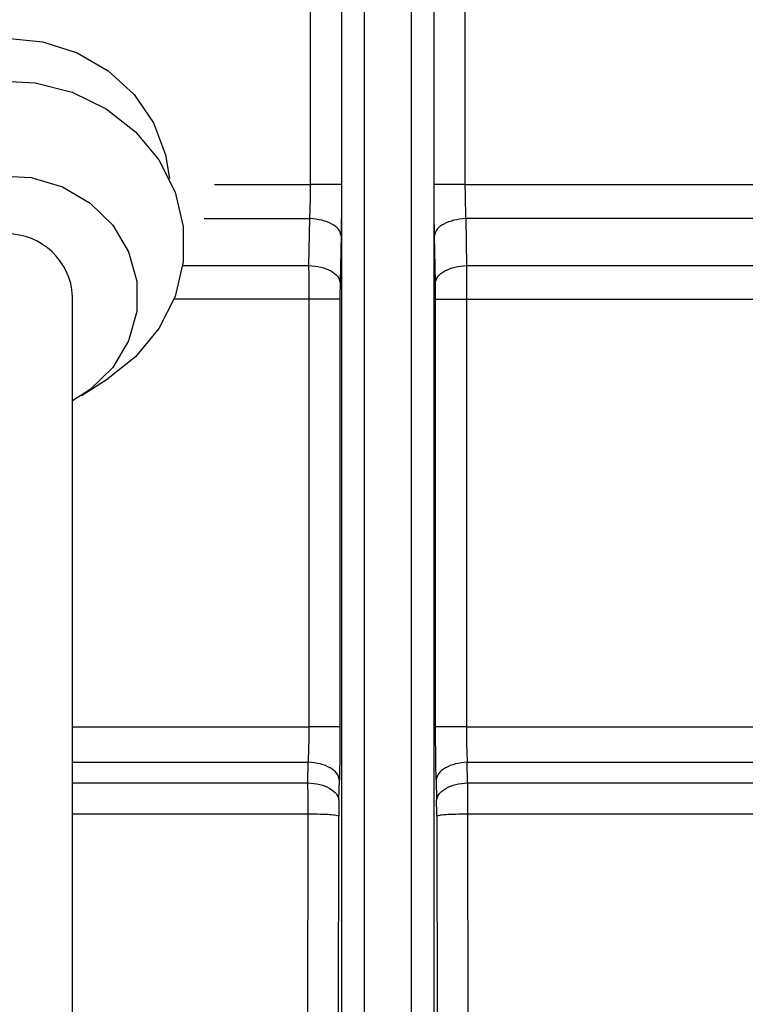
# Model space of a CAD drawing. Header units: inches. Extents: x 144.9 to 238.4, y 214.8 to 247.7.
# Tile 247 of 256: x 177.272 to 177.3508, y 244.7839 to 244.8909. Entities that reach past the tile are written whole.
import ezdxf

# ---------------------------------------------------------------- set-up
doc = ezdxf.new("R2010")
doc.units = ezdxf.units.IN
doc.header["$LTSCALE"] = 0.25
doc.header["$MEASUREMENT"] = 0
doc.layers.add('ANNOTATIONS', color=1, linetype='Continuous')
doc.layers.add('MOTOR LH', color=7, linetype='Continuous')
doc.styles.add('ARIAL', font='arial.ttf', dxfattribs={"height": 0.09375})
doc.dimstyles.new('STANDARD$0', dxfattribs={"dimtxt": 0.09375, "dimasz": 0.09375, "dimexe": 0.03125, "dimexo": 0.046875, "dimgap": 0.09, "dimtad": 0, "dimtih": 1, "dimtoh": 1, "dimdec": 4, "dimzin": 0, "dimdsep": 46, "dimtxsty": 'ARIAL', "dimcen": 0.09, "dimadec": 0, "dimazin": 0, "dimtfac": 1, "dimtdec": 4, "dimtofl": 0, "dimtmove": 0, "dimatfit": 1, "dimfxl": 1, "dimtolj": 1, "dimtzin": 0, "dimarcsym": 0})

# ---------------------------------------------------------------- blocks, each defined once
blk = doc.blocks.new('*D36')
at = {"layer": 'ANNOTATIONS', "color": 0, "lineweight": -2, "transparency": 16777216}
for p, q in [((176.8454608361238, 244.7210665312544), (176.8454608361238, 245.6873671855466)), ((177.9860858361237, 243.5376739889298), (177.9860858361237, 245.6873671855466)), ((176.9392108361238, 245.6561171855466), (177.130663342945, 245.6561171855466)), ((177.8923358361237, 245.6561171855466), (177.7008833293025, 245.6561171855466))]:
    blk.add_line(p, q, dxfattribs=at)
at = {"layer": 'ANNOTATIONS', "color": 0, "transparency": 16777216}
for points in [[(176.9392108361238, 245.6717421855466), (176.9392108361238, 245.6404921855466), (176.8454608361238, 245.6561171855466)], [(177.8923358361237, 245.6717421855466), (177.8923358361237, 245.6404921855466), (177.9860858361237, 245.6561171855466)]]:
    blk.add_solid(points, dxfattribs=at)
at = {"layer": 'defpoints', "color": 0, "transparency": 16777216}
for p in [(176.8454608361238, 245.6561171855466), (176.8454608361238, 244.6741915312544), (177.9860858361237, 243.4907989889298)]:
    blk.add_point(p, dxfattribs=at)
at = {"layer": 'ANNOTATIONS', "color": 0, "transparency": 16777216, "insert": (177.4157733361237, 245.6561171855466), "char_height": 0.09375, "attachment_point": 5, "style": 'ARIAL'}
blk.add_mtext('\\A1;18 5/8"', dxfattribs=at)
blk = doc.blocks.new('*D38')
at = {"layer": 'ANNOTATIONS', "color": 0, "lineweight": -2, "transparency": 16777216}
for p, q in [((176.5571254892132, 244.7850832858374), (176.5571254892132, 246.0537298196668)), ((177.9860858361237, 243.5376739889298), (177.9860858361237, 246.0537298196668)), ((176.6508754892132, 246.0224798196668), (177.0672639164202, 246.0224798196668)), ((177.8923358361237, 246.0224798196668), (177.4759474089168, 246.0224798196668))]:
    blk.add_line(p, q, dxfattribs=at)
at = {"layer": 'ANNOTATIONS', "color": 0, "transparency": 16777216}
for points in [[(176.6508754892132, 246.0381048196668), (176.6508754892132, 246.0068548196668), (176.5571254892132, 246.0224798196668)], [(177.8923358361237, 246.0381048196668), (177.8923358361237, 246.0068548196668), (177.9860858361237, 246.0224798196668)]]:
    blk.add_solid(points, dxfattribs=at)
at = {"layer": 'defpoints', "color": 0, "transparency": 16777216}
for p in [(177.9860858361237, 246.0224798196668), (176.5571254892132, 244.7382082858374), (177.9860858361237, 243.4907989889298)]:
    blk.add_point(p, dxfattribs=at)
at = {"layer": 'ANNOTATIONS', "color": 0, "transparency": 16777216, "insert": (177.2716056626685, 246.0224798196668), "char_height": 0.09375, "attachment_point": 5, "style": 'ARIAL'}
blk.add_mtext('\\A1;24""', dxfattribs=at)

msp = doc.modelspace()

# ---------------------------------------------------------------- linework, layer by layer
at = {"layer": 'MOTOR LH'}
for p, q in [((177.3069613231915, 244.504550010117), (177.3069613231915, 244.9127306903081)), ((177.3169696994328, 244.9127306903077), (177.3169696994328, 244.5045500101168)), ((177.3094204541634, 244.5058417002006), (177.3094204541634, 244.911439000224)), ((177.3145105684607, 244.9114390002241), (177.3145105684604, 244.5058417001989)), ((177.3035775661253, 244.8730198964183), (177.3035775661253, 244.8959917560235)), ((177.3069405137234, 244.8959917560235), (177.3069405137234, 244.8730198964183)), ((177.3169905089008, 244.8730198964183), (177.3169905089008, 244.8959917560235)), ((177.3203534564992, 244.8959917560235), (177.3203534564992, 244.8730198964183)), ((177.2931425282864, 244.8730198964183), (177.3035775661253, 244.8730198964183)), ((177.3203534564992, 244.8730198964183), (177.4149647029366, 244.8730198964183)), ((177.2919956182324, 244.8693289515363), (177.3034904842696, 244.8693289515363)), ((177.3033979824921, 244.8642310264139), (177.3034904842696, 244.8693289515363)), ((177.3204390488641, 244.8693288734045), (177.3205330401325, 244.8642310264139)), ((177.3068884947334, 244.8674957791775), (177.3067850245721, 244.8623978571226)), ((177.3171459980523, 244.8623978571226), (177.3170425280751, 244.867495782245)), ((177.2896934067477, 244.8642310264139), (177.3033979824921, 244.8642310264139)), ((177.3205330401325, 244.8642310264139), (177.4110294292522, 244.8642310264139)), ((177.2777189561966, 244.6232696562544), (177.2777189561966, 244.8608643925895)), ((177.3067675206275, 244.860540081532), (177.2887273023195, 244.860540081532)), ((177.3034255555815, 244.8140604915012), (177.3034255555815, 244.860540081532)), ((177.3067675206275, 244.860540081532), (177.3067675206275, 244.8140604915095)), ((177.317163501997, 244.8140604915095), (177.317163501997, 244.860540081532)), ((177.317163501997, 244.860540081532), (177.4137291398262, 244.860540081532)), ((177.3205054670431, 244.860540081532), (177.3205054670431, 244.8140604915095)), ((177.2786921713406, 244.8500817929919), (177.2815783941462, 244.8519331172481)), ((177.3205054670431, 244.8140604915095), (177.3996069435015, 244.8140604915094)), ((177.2777189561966, 244.8102164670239), (177.303327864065, 244.8102164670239)), ((177.3032853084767, 244.8079788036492), (177.303327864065, 244.8102164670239)), ((177.3206457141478, 244.8079788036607), (177.3206031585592, 244.8102164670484)), ((177.3206031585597, 244.8102164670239), (177.3973783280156, 244.8102164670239)), ((177.2777189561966, 244.8079788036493), (177.3032853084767, 244.8079788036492)), ((177.3066626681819, 244.8060696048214), (177.3067106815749, 244.8083072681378)), ((177.3172203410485, 244.8083072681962), (177.3172683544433, 244.8060696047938)), ((177.320645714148, 244.8079788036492), (177.395850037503, 244.8079788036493)), ((177.3033175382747, 244.8045612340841), (177.2777189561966, 244.8045612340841)), ((177.3030916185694, 244.6744753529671), (177.3033175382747, 244.8045612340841)), ((177.3063787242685, 244.6742635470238), (177.3066437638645, 244.8043494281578)), ((177.3172872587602, 244.8043494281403), (177.3175522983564, 244.6742635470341)), ((177.3206134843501, 244.8045612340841), (177.3208394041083, 244.6744753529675)), ((177.3947803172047, 244.8045612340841), (177.3206134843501, 244.8045612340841))]:
    msp.add_line(p, q, dxfattribs=at)
at = {"layer": 'MOTOR LH', "flags": 128}
for points in [[(177.2528347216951, 244.8736743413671), (177.2532430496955, 244.8762633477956), (177.2545545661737, 244.8797138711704), (177.2566672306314, 244.882809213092), (177.2594751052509, 244.8853941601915), (177.2628373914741, 244.8873390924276), (177.2665854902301, 244.8885464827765), (177.2705314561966, 244.8889557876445), (177.274477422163, 244.8885464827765), (177.278225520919, 244.8873390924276), (177.2815878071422, 244.8853941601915), (177.2843956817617, 244.882809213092), (177.2865083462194, 244.8797138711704), (177.2878198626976, 244.8762633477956), (177.2882281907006, 244.87367434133)], [(177.2512075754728, 244.8665292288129), (177.2516593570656, 244.8703534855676), (177.252993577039, 244.8739989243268), (177.2551478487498, 244.8772950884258), (177.2580214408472, 244.8800878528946), (177.2614799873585, 244.8822466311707), (177.2653617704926, 244.8836704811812), (177.2694852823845, 244.8842928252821), (177.2736577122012, 244.8840845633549), (177.2776839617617, 244.8830554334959), (177.2813757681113, 244.8812535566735), (177.2845605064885, 244.8787631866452), (177.2870892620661, 244.8757007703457), (177.288843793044, 244.8722095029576), (177.2897420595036, 244.8684526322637), (177.2897420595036, 244.8646058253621), (177.288843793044, 244.8608489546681), (177.2870892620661, 244.8573576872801), (177.2845605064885, 244.8542952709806), (177.2815783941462, 244.8519331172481)], [(177.2562563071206, 244.8608643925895), (177.256704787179, 244.8641326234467), (177.2580220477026, 244.8671954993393), (177.2601253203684, 244.8698605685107), (177.2628824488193, 244.8719603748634), (177.2661201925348, 244.8733629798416), (177.2696351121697, 244.8739802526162), (177.2732063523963, 244.8737734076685), (177.2766095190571, 244.8727554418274), (177.2796307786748, 244.8709903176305), (177.2820802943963, 244.8685889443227), (177.28380415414, 244.8657022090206), (177.2846940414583, 244.8625114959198), (177.2846940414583, 244.8592172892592), (177.28380415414, 244.8560265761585), (177.2820802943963, 244.8531398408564), (177.2796307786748, 244.8507384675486), (177.2777189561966, 244.8495099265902)]]:
    msp.add_lwpolyline(points, dxfattribs=at)
at = {"layer": 'MOTOR LH'}
msp.add_arc((177.2705314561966, 244.860467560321), 0.007198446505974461, 3.160174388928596, 176.8398256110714, dxfattribs=at)
for points, knots in [([(177.3034904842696, 244.8693289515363), (177.3035158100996, 244.8699140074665), (177.3035661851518, 244.871077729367), (177.3035737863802, 244.8723748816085), (177.3035775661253, 244.8730198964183)], [0, 0, 0, 0, 0.5027454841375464, 1, 1, 1, 1]), ([(177.3069405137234, 244.8730198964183), (177.3069382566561, 244.8720557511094), (177.3069337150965, 244.8701157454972), (177.306903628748, 244.8683726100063), (177.3068884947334, 244.8674957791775)], [0, 0, 0, 0, 0.4969806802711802, 0.9999999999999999, 0.9999999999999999, 0.9999999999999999, 0.9999999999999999]), ([(177.3170425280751, 244.867495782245), (177.3170273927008, 244.8683726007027), (177.3169973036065, 244.8701157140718), (177.3169927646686, 244.8720557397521), (177.3169905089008, 244.8730198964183)], [0, 0, 0, 0, 0.5030186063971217, 1, 1, 1, 1]), ([(177.3203534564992, 244.8730198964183), (177.3203573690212, 244.8723786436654), (177.3203652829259, 244.8710815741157), (177.3204142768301, 244.8699174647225), (177.3204390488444, 244.8693288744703)], [0, 0, 0, 0, 0.4943857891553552, 1, 1, 1, 1]), ([(177.3068884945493, 244.867495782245), (177.3068252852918, 244.8677212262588), (177.3066989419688, 244.8681718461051), (177.3059264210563, 244.8687560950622), (177.3048208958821, 244.8691850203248), (177.3039341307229, 244.8692809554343), (177.3034904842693, 244.8693289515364)], [0, 0, 0, 0, 0.2501487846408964, 0.4999999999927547, 0.7498512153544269, 1, 1, 1, 1]), ([(177.3204390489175, 244.869328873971), (177.319995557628, 244.8692808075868), (177.3191091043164, 244.8691847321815), (177.3180041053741, 244.868755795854), (177.3172319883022, 244.8681716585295), (177.3171057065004, 244.8677211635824), (177.3170425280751, 244.8674957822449)], [0, 0, 0, 0, 0.2501490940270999, 0.4999996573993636, 0.7498512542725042, 1, 1, 1, 1]), ([(177.4130310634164, 244.8693289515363), (177.4124962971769, 244.8693289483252), (177.4114267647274, 244.869328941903), (177.4056653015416, 244.8693289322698), (177.3970641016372, 244.8693289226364), (177.3856029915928, 244.8693289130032), (177.3717412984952, 244.8693289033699), (177.3559059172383, 244.8693288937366), (177.3386482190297, 244.8693288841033), (177.3265087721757, 244.8693288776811), (177.3204390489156, 244.86932887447)], [0, 0, 0, 0, 0.1250000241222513, 0.2500000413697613, 0.3750000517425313, 0.5000000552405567, 0.6250000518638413, 0.7500000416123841, 0.8750000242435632, 0.9999999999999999, 0.9999999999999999, 0.9999999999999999, 0.9999999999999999]), ([(177.3033979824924, 244.864231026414), (177.3038404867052, 244.8641825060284), (177.3047249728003, 244.8640855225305), (177.3058265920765, 244.8636563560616), (177.3065961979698, 244.8630727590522), (177.306722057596, 244.8626229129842), (177.3067850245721, 244.8623978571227)], [0, 0, 0, 0, 0.2501476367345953, 0.4999999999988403, 0.749852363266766, 1, 1, 1, 1]), ([(177.3034255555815, 244.860540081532), (177.3034244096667, 244.8611785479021), (177.3034220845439, 244.8624740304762), (177.3034060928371, 244.8636397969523), (177.3033979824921, 244.8642310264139)], [0, 0, 0, 0, 0.4928405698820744, 1, 1, 1, 1]), ([(177.3171459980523, 244.8623978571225), (177.3172089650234, 244.8626229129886), (177.317334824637, 244.8630727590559), (177.3181044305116, 244.8636563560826), (177.3192060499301, 244.8640855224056), (177.3200905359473, 244.8641825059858), (177.3205330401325, 244.8642310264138)], [0, 0, 0, 0, 0.2501476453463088, 0.5000000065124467, 0.7498523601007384, 1, 1, 1, 1]), ([(177.3205330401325, 244.8642310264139), (177.3205249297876, 244.8636397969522), (177.3205089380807, 244.8624740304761), (177.3205066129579, 244.861178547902), (177.3205054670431, 244.860540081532)], [0, 0, 0, 0, 0.5071594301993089, 1, 1, 1, 1]), ([(177.3067850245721, 244.8623978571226), (177.3067799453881, 244.8621047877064), (177.3067697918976, 244.8615189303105), (177.306768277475, 244.8608662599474), (177.3067675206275, 244.860540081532)], [0, 0, 0, 0, 0.5002401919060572, 1, 1, 1, 1]), ([(177.317163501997, 244.860540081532), (177.3171627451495, 244.8608662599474), (177.3171612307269, 244.8615189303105), (177.3171510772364, 244.8621047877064), (177.3171459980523, 244.8623978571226)], [0, 0, 0, 0, 0.4997598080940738, 0.9999999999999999, 0.9999999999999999, 0.9999999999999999, 0.9999999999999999]), ([(177.2777189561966, 244.8140604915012), (177.2794685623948, 244.8140604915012), (177.2844579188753, 244.8140604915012), (177.2930728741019, 244.8140604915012), (177.299974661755, 244.8140604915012), (177.3034255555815, 244.8140604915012)], [0, 0, 0, 0, 0.212611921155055, 0.6063059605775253, 1, 1, 1, 1]), ([(177.303327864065, 244.8102164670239), (177.3033562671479, 244.8108224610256), (177.3034127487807, 244.8120275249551), (177.3034213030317, 244.8133854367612), (177.3034255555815, 244.8140604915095)], [0, 0, 0, 0, 0.5028729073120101, 1, 1, 1, 1]), ([(177.3067675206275, 244.8140604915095), (177.3067650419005, 244.8130513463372), (177.3067600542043, 244.8110207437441), (177.3067272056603, 244.809215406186), (177.3067106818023, 244.8083072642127)], [0, 0, 0, 0, 0.4969683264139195, 1, 1, 1, 1]), ([(177.3172203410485, 244.8083072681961), (177.3172038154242, 244.8092153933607), (177.3171709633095, 244.8110207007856), (177.3171659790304, 244.8130513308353), (177.317163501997, 244.8140604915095)], [0, 0, 0, 0, 0.503030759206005, 1, 1, 1, 1]), ([(177.3205054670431, 244.8140604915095), (177.320509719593, 244.8133854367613), (177.3205182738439, 244.8120275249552), (177.3205747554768, 244.8108224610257), (177.3206031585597, 244.8102164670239)], [0, 0, 0, 0, 0.4971270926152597, 1, 1, 1, 1]), ([(177.3067106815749, 244.8083072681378), (177.3066479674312, 244.8085415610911), (177.3065226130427, 244.8090098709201), (177.3057542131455, 244.8096175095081), (177.3046539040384, 244.8100645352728), (177.3037700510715, 244.8101658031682), (177.3033278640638, 244.8102164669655)], [0, 0, 0, 0, 0.2501473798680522, 0.5000000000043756, 0.7498526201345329, 1, 1, 1, 1]), ([(177.3206031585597, 244.810216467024), (177.320160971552, 244.8101658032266), (177.319277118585, 244.8100645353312), (177.3181768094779, 244.8096175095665), (177.3174084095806, 244.8090098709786), (177.3172830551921, 244.8085415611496), (177.3172203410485, 244.8083072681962)], [0, 0, 0, 0, 0.250147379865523, 0.4999999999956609, 0.7498526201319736, 1, 1, 1, 1]), ([(177.3032853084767, 244.8079788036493), (177.3037269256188, 244.8079278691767), (177.3046096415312, 244.8078260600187), (177.3057080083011, 244.8073789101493), (177.3064749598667, 244.8067716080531), (177.3066000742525, 244.8063036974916), (177.3066626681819, 244.8060696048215)], [0, 0, 0, 0, 0.2501468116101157, 0.4999999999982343, 0.7498531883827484, 1, 1, 1, 1]), ([(177.3033175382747, 244.8045612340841), (177.3033154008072, 244.8051542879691), (177.3033110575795, 244.806359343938), (177.3032939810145, 244.807433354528), (177.3032853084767, 244.8079788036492)], [0, 0, 0, 0, 0.4921380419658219, 1, 1, 1, 1]), ([(177.3172683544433, 244.8060696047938), (177.3173309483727, 244.806303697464), (177.3174560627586, 244.8067716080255), (177.3182230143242, 244.8073789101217), (177.3193213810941, 244.8078260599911), (177.3202040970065, 244.8079278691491), (177.3206457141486, 244.8079788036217)], [0, 0, 0, 0, 0.2501468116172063, 0.500000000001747, 0.7498531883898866, 1, 1, 1, 1]), ([(177.320645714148, 244.8079788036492), (177.3206370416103, 244.8074333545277), (177.3206199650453, 244.8063593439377), (177.3206156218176, 244.8051542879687), (177.3206134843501, 244.8045612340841)], [0, 0, 0, 0, 0.5078619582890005, 0.9999999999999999, 0.9999999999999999, 0.9999999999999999, 0.9999999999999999]), ([(177.3066626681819, 244.8060696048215), (177.3066576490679, 244.805799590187), (177.3066476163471, 244.8052598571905), (177.3066450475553, 244.804652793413), (177.3066437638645, 244.8043494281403)], [0, 0, 0, 0, 0.5002744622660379, 0.9999999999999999, 0.9999999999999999, 0.9999999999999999, 0.9999999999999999]), ([(177.3172872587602, 244.8043494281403), (177.3172859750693, 244.804652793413), (177.3172834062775, 244.8052598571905), (177.3172733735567, 244.805799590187), (177.3172683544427, 244.8060696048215)], [0, 0, 0, 0, 0.4997255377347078, 0.9999999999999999, 0.9999999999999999, 0.9999999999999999, 0.9999999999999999]), ([(177.3066437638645, 244.8043494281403), (177.3065804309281, 244.8043751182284), (177.3064538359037, 244.8044264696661), (177.3056994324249, 244.8044933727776), (177.3046214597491, 244.8045431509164), (177.3037523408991, 244.804555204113), (177.3033175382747, 244.8045612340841)], [0, 0, 0, 0, 0.2501399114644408, 0.5000000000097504, 0.7498600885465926, 1, 1, 1, 1]), ([(177.3206134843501, 244.8045612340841), (177.3201786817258, 244.804555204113), (177.3193095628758, 244.8045431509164), (177.3182315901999, 244.8044933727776), (177.3174771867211, 244.8044264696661), (177.3173505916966, 244.8043751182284), (177.3172872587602, 244.8043494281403)], [0, 0, 0, 0, 0.2501399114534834, 0.4999999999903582, 0.7498600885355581, 1, 1, 1, 1])]:
    msp.add_open_spline(points, degree=3, knots=knots, dxfattribs=at)
for points in [[(177.3069405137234, 244.8730198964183), (177.3068779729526, 244.8730198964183), (177.3067528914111, 244.8730198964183), (177.3059822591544, 244.8730198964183), (177.3048951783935, 244.8730198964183), (177.3040167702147, 244.8730198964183), (177.3035775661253, 244.8730198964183)], [(177.3203534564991, 244.8730198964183), (177.3199142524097, 244.8730198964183), (177.3190358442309, 244.8730198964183), (177.31794876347, 244.8730198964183), (177.3171781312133, 244.8730198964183), (177.3170530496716, 244.8730198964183), (177.3169905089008, 244.8730198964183)], [(177.3067675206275, 244.8140604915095), (177.3067054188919, 244.8140604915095), (177.3065812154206, 244.8140604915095), (177.3058162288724, 244.8140604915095), (177.3047365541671, 244.8140604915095), (177.30386255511, 244.8140604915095), (177.3034255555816, 244.8140604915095)], [(177.3205054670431, 244.8140604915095), (177.3200684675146, 244.8140604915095), (177.3191944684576, 244.8140604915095), (177.3181147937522, 244.8140604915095), (177.317349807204, 244.8140604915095), (177.3172256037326, 244.8140604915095), (177.317163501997, 244.8140604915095)]]:
    msp.add_open_spline(points, degree=3, dxfattribs=at)

# ---------------------------------------------------------------- dimensions: what is measured, and where the dimension line sits
at = {"layer": 'ANNOTATIONS'}
for base, p1, p2, text, picture, middle in [((177.9860858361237, 246.0224798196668), (176.5571254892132, 244.7382082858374), (177.9860858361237, 243.4907989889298), '24""', '*D38', (177.2716056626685, 246.0224798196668)), ((176.8454608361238, 245.6561171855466), (177.9860858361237, 243.4907989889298), (176.8454608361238, 244.6741915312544), '18 5/8"', '*D36', (177.4157733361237, 245.6561171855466))]:
    dim = msp.add_linear_dim(base=base, p1=p1, p2=p2, text=text, dimstyle='STANDARD$0', dxfattribs=at)
    dim.commit()
    dim.dimension.update_dxf_attribs({"geometry": picture, "text_midpoint": middle, "dimtype": 160})

doc.saveas('drawing.dxf')
